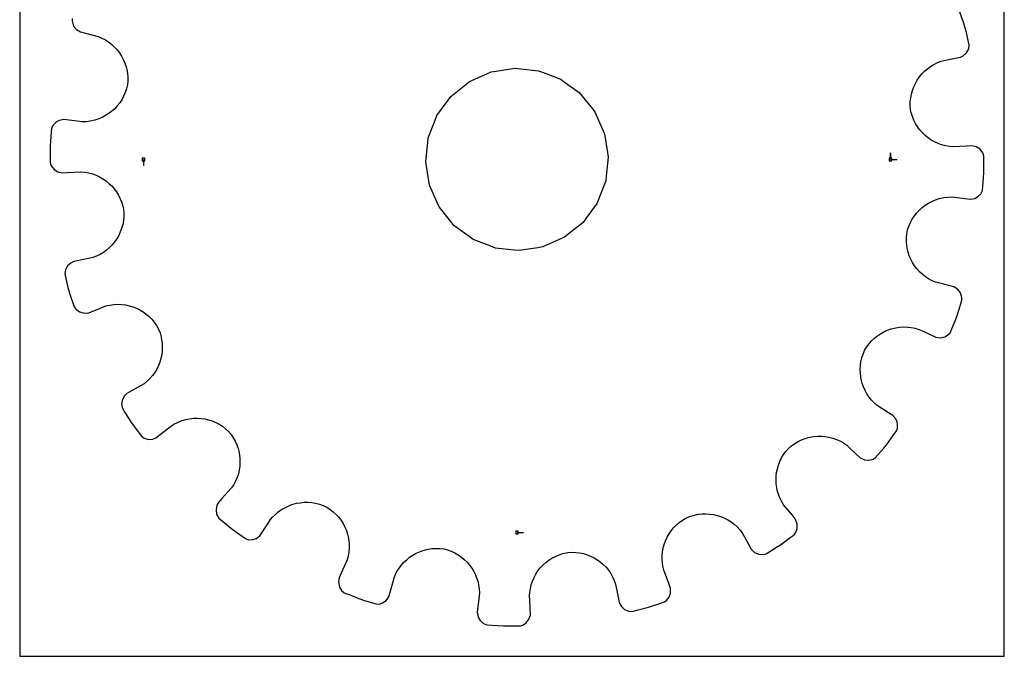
# Model space of a CAD drawing. Extents: x 0 to 216, y 0 to 279.
# Tile 1 of 2: x 0 to 216, y 0 to 140. Entities that reach past the tile are written whole.
import ezdxf

# ---------------------------------------------------------------- set-up
doc = ezdxf.new("R2010")
doc.units = 0

msp = doc.modelspace()

# ---------------------------------------------------------------- linework, layer by layer
at = {"layer": 'annotation', "color": 1}
for p, q in [((190.959435, 109.051908), (190.959435, 110.480658)), ((190.959435, 109.051908), (190.959435, 110.480658)), ((190.959435, 110.480658), (190.959435, 109.051908)), ((27.144382, 109.051908), (27.144382, 107.623158)), ((190.959435, 109.051908), (192.388185, 109.051908)), ((109.051908, 27.144382), (110.480658, 27.144382))]:
    msp.add_line(p, q, dxfattribs=at)
at = {"layer": 'boundary', "color": 5}
for p, q in [((207.00735, 138.863087), (206.161447, 141.378212)), ((11.487747, 139.978734), (11.482927, 139.442495)), ((11.482927, 139.442495), (11.809977, 138.306217)), ((11.809977, 138.306217), (12.432149, 137.544593)), ((207.338126, 137.87959), (207.00735, 138.863087)), ((12.432149, 137.544593), (13.300322, 137.028512)), ((13.300322, 137.028512), (14.402959, 136.744941)), ((14.402959, 136.744941), (17.222766, 136.019756)), ((17.222766, 136.019756), (18.031522, 135.673375)), ((207.59098, 136.873238), (207.338126, 137.87959)), ((208.227282, 134.090184), (207.59098, 136.873238)), ((18.031522, 135.673375), (18.795922, 135.263902)), ((18.795922, 135.263902), (19.514762, 134.794733)), ((19.514762, 134.794733), (20.184552, 134.270592)), ((20.184552, 134.270592), (20.803485, 133.695131)), ((208.093497, 133.299657), (208.227282, 134.090184)), ((20.803485, 133.695131), (21.369214, 133.072441)), ((21.369214, 133.072441), (21.879327, 132.406431)), ((21.879327, 132.406431), (22.331586, 131.701365)), ((22.331586, 131.701365), (22.723471, 130.960979)), ((206.25765, 131.458581), (206.902537, 131.793105)), ((206.902537, 131.793105), (207.632193, 132.44446)), ((207.632193, 132.44446), (208.093497, 133.299657)), ((22.723471, 130.960979), (23.052707, 130.189483)), ((23.052707, 130.189483), (23.316847, 129.390723)), ((199.727163, 129.452004), (200.459216, 129.894729)), ((200.459216, 129.894729), (201.234589, 130.27674)), ((201.234589, 130.27674), (202.051166, 130.593945)), ((202.051166, 130.593945), (203.400984, 130.897355)), ((203.400984, 130.897355), (206.25765, 131.458581)), ((23.316847, 129.390723), (23.458345, 128.800015)), ((23.458345, 128.800015), (23.605026, 127.9646)), ((23.605026, 127.9646), (23.680223, 127.112954)), ((197.286071, 127.150037), (197.818366, 127.797356)), ((197.818366, 127.797356), (198.404432, 128.399296)), ((198.404432, 128.399296), (199.041503, 128.952189)), ((199.041503, 128.952189), (199.727163, 129.452004)), ((23.607348, 125.37685), (23.416403, 124.520098)), ((23.681987, 126.248864), (23.607348, 125.37685)), ((23.680223, 127.112954), (23.681987, 126.248864)), ((196.038454, 124.97464), (196.393837, 125.734717)), ((196.393837, 125.734717), (196.810427, 126.461236)), ((196.810427, 126.461236), (197.286071, 127.150037)), ((23.139091, 123.694729), (22.7954, 122.90599)), ((23.416403, 124.520098), (23.139091, 123.694729)), ((195.367989, 122.530591), (195.522934, 123.368721)), ((195.522934, 123.368721), (195.747378, 124.184694)), ((195.747378, 124.184694), (196.038454, 124.97464)), ((21.92333, 121.450254), (21.402364, 120.788868)), ((22.389035, 122.156856), (21.92333, 121.450254)), ((22.7954, 122.90599), (22.389035, 122.156856)), ((195.275887, 120.803644), (195.284973, 121.67414)), ((195.284973, 121.67414), (195.367989, 122.530591)), ((19.543471, 119.105562), (18.837217, 118.654324)), ((20.20856, 119.613723), (19.543471, 119.105562)), ((20.82968, 120.175618), (20.20856, 119.613723)), ((21.402364, 120.788868), (20.82968, 120.175618)), ((195.358946, 119.9299), (195.275887, 120.803644)), ((195.487691, 119.310833), (195.358946, 119.9299)), ((195.737397, 118.4801), (195.487691, 119.310833)), ((7.364547, 116.596574), (6.993289, 115.886128)), ((8.067703, 117.267079), (7.364547, 116.596574)), ((8.682621, 117.614804), (8.067703, 117.267079)), ((9.679682, 117.780093), (8.682621, 117.614804)), ((12.569989, 117.431123), (9.679682, 117.780093)), ((13.700195, 117.294664), (12.569989, 117.431123)), ((14.579824, 117.32299), (13.700195, 117.294664)), ((15.441193, 117.426487), (14.579824, 117.32299)), ((16.510654, 117.670532), (15.441193, 117.426487)), ((17.31722, 117.93392), (16.510654, 117.670532)), ((18.094052, 118.262781), (17.31722, 117.93392)), ((18.837217, 118.654324), (18.094052, 118.262781)), ((196.054203, 117.683067), (195.737397, 118.4801)), ((196.435134, 116.922646), (196.054203, 117.683067)), ((196.875929, 116.202169), (196.435134, 116.922646)), ((6.993289, 115.886128), (6.738161, 113.042534)), ((197.374097, 115.524049), (196.875929, 116.202169)), ((197.92563, 114.892075), (197.374097, 115.524049)), ((198.526812, 114.309198), (197.92563, 114.892075)), ((6.738161, 113.042534), (6.6675, 112.007266)), ((199.174671, 113.778325), (198.526812, 114.309198)), ((199.866204, 113.302324), (199.174671, 113.778325)), ((200.596582, 112.884894), (199.866204, 113.302324)), ((201.362871, 112.529005), (200.596582, 112.884894)), ((202.162041, 112.237458), (201.362871, 112.529005)), ((6.6675, 112.007266), (6.69515, 109.353739)), ((202.990462, 112.013372), (202.162041, 112.237458)), ((203.844, 111.86031), (202.990462, 112.013372)), ((204.720204, 111.78074), (203.844, 111.86031)), ((207.625955, 111.962421), (204.720204, 111.78074)), ((208.762199, 112.033464), (207.625955, 111.962421)), ((209.74807, 111.810752), (208.762199, 112.033464)), ((210.574172, 111.278941), (209.74807, 111.810752)), ((211.173586, 110.499323), (210.574172, 111.278941)), ((211.397854, 109.787695), (211.173586, 110.499323)), ((6.69515, 109.353739), (6.705963, 108.316122)), ((6.705963, 108.316122), (6.930231, 107.604494)), ((211.408666, 108.750078), (211.397854, 109.787695)), ((211.436317, 106.096551), (211.408666, 108.750078)), ((6.930231, 107.604494), (7.529645, 106.824876)), ((7.529645, 106.824876), (8.355746, 106.293065)), ((8.355746, 106.293065), (9.341617, 106.070352)), ((9.341617, 106.070352), (10.477862, 106.141395)), ((10.477862, 106.141395), (13.383613, 106.323076)), ((13.383613, 106.323076), (14.259817, 106.243507)), ((14.259817, 106.243507), (15.113355, 106.090445)), ((15.113355, 106.090445), (15.941776, 105.866359)), ((15.941776, 105.866359), (16.740946, 105.574812)), ((211.365656, 105.061283), (211.436317, 106.096551)), ((16.740946, 105.574812), (17.507235, 105.218923)), ((17.507235, 105.218923), (18.237612, 104.801492)), ((18.237612, 104.801492), (18.929146, 104.325491)), ((18.929146, 104.325491), (19.577005, 103.794619)), ((19.577005, 103.794619), (20.178187, 103.211741)), ((211.110528, 102.217689), (211.365656, 105.061283)), ((20.178187, 103.211741), (20.72972, 102.579768)), ((20.72972, 102.579768), (21.227888, 101.901648)), ((21.227888, 101.901648), (21.668683, 101.18117)), ((210.036114, 100.836738), (210.73927, 101.507243)), ((210.73927, 101.507243), (211.110528, 102.217689)), ((21.668683, 101.18117), (22.049613, 100.42075)), ((22.049613, 100.42075), (22.36642, 99.623717)), ((22.36642, 99.623717), (22.616126, 98.792984)), ((198.560345, 98.998255), (199.2666, 99.449492)), ((199.2666, 99.449492), (200.009765, 99.841035)), ((200.009765, 99.841035), (200.786596, 100.169897)), ((200.786596, 100.169897), (201.593163, 100.433285)), ((201.593163, 100.433285), (202.662624, 100.67733)), ((202.662624, 100.67733), (203.523993, 100.780827)), ((203.523993, 100.780827), (204.403622, 100.809153)), ((204.403622, 100.809153), (205.533828, 100.672694)), ((205.533828, 100.672694), (208.424135, 100.323724)), ((208.424135, 100.323724), (209.421196, 100.489013)), ((209.421196, 100.489013), (210.036114, 100.836738)), ((22.616126, 98.792984), (22.744871, 98.173917)), ((22.744871, 98.173917), (22.82793, 97.300173)), ((22.82793, 97.300173), (22.818844, 96.429677)), ((196.180487, 96.653562), (196.701453, 97.314949)), ((196.701453, 97.314949), (197.274136, 97.928199)), ((197.274136, 97.928199), (197.895257, 98.490094)), ((197.895257, 98.490094), (198.560345, 98.998255)), ((22.735828, 95.573226), (22.580883, 94.735096)), ((22.818844, 96.429677), (22.735828, 95.573226)), ((194.964726, 94.409088), (195.308417, 95.197827)), ((195.308417, 95.197827), (195.714782, 95.94696)), ((195.714782, 95.94696), (196.180487, 96.653562)), ((22.065363, 93.129177), (21.709979, 92.3691)), ((22.356438, 93.919122), (22.065363, 93.129177)), ((22.580883, 94.735096), (22.356438, 93.919122)), ((194.496469, 92.726967), (194.687414, 93.583719)), ((194.687414, 93.583719), (194.964726, 94.409088)), ((20.817745, 90.953779), (20.285451, 90.306461)), ((21.29339, 91.642581), (20.817745, 90.953779)), ((21.709979, 92.3691), (21.29339, 91.642581)), ((194.42183, 91.854953), (194.496469, 92.726967)), ((194.423594, 90.990863), (194.42183, 91.854953)), ((194.49879, 90.139218), (194.423594, 90.990863)), ((18.376654, 88.651813), (17.644601, 88.209088)), ((19.062314, 89.151628), (18.376654, 88.651813)), ((19.699385, 89.704521), (19.062314, 89.151628)), ((20.285451, 90.306461), (19.699385, 89.704521)), ((194.645471, 89.303801), (194.49879, 90.139218)), ((194.78697, 88.713094), (194.645471, 89.303801)), ((195.05111, 87.914333), (194.78697, 88.713094)), ((11.846168, 86.645235), (11.20128, 86.310712)), ((14.702833, 87.206462), (11.846168, 86.645235)), ((16.052651, 87.509872), (14.702833, 87.206462)), ((16.869227, 87.827077), (16.052651, 87.509872)), ((17.644601, 88.209088), (16.869227, 87.827077)), ((195.380346, 87.142838), (195.05111, 87.914333)), ((195.772231, 86.402452), (195.380346, 87.142838)), ((196.224489, 85.697385), (195.772231, 86.402452)), ((10.01032, 84.80416), (9.876535, 84.013633)), ((10.471624, 85.659356), (10.01032, 84.80416)), ((11.20128, 86.310712), (10.471624, 85.659356)), ((196.734603, 85.031376), (196.224489, 85.697385)), ((197.300332, 84.408686), (196.734603, 85.031376)), ((197.919265, 83.833225), (197.300332, 84.408686)), ((9.876535, 84.013633), (10.512837, 81.230579)), ((198.589055, 83.309084), (197.919265, 83.833225)), ((199.307895, 82.839915), (198.589055, 83.309084)), ((200.072294, 82.430442), (199.307895, 82.839915)), ((200.881051, 82.08406), (200.072294, 82.430442)), ((203.700858, 81.358876), (200.881051, 82.08406)), ((10.512837, 81.230579), (10.765691, 80.224227)), ((10.765691, 80.224227), (11.096467, 79.24073)), ((204.803495, 81.075305), (203.700858, 81.358876)), ((205.671668, 80.559224), (204.803495, 81.075305)), ((206.29384, 79.797599), (205.671668, 80.559224)), ((11.096467, 79.24073), (11.942369, 76.725604)), ((206.62089, 78.661322), (206.29384, 79.797599)), ((206.305729, 77.134885), (206.61607, 78.125083)), ((206.61607, 78.125083), (206.62089, 78.661322)), ((11.942369, 76.725604), (12.375795, 76.118312)), ((12.375795, 76.118312), (13.186866, 75.561773)), ((15.143238, 75.404075), (17.850476, 76.474761)), ((17.850476, 76.474761), (18.909097, 76.893435)), ((18.909097, 76.893435), (19.767054, 77.088701)), ((19.767054, 77.088701), (20.626202, 77.206496)), ((20.626202, 77.206496), (21.483215, 77.249395)), ((21.483215, 77.249395), (22.333371, 77.219199)), ((22.333371, 77.219199), (23.172446, 77.117477)), ((23.172446, 77.117477), (23.996262, 76.946492)), ((23.996262, 76.946492), (24.800262, 76.70723)), ((24.800262, 76.70723), (25.580491, 76.402603)), ((25.580491, 76.402603), (26.332758, 76.034136)), ((26.332758, 76.034136), (27.052594, 75.603526)), ((27.052594, 75.603526), (27.735628, 75.112388)), ((205.512085, 74.602622), (206.305729, 77.134885)), ((13.186866, 75.561773), (14.136949, 75.311151)), ((14.136949, 75.311151), (15.143238, 75.404075)), ((27.735628, 75.112388), (28.378017, 74.563587)), ((28.378017, 74.563587), (28.975209, 73.958088)), ((28.975209, 73.958088), (29.522714, 73.297589)), ((204.003634, 71.014254), (205.124993, 73.639842)), ((205.124993, 73.639842), (205.512085, 74.602622)), ((29.522714, 73.297589), (30.016758, 72.584907)), ((30.016758, 72.584907), (30.45303, 71.821637)), ((30.45303, 71.821637), (30.768215, 70.999776)), ((189.518984, 71.210275), (190.283316, 71.552894)), ((190.283316, 71.552894), (191.072645, 71.830718)), ((191.072645, 71.830718), (192.113358, 72.095712)), ((192.113358, 72.095712), (192.945868, 72.218783)), ((192.945868, 72.218783), (193.789533, 72.271783)), ((193.789533, 72.271783), (194.639571, 72.252914)), ((194.639571, 72.252914), (195.492653, 72.160268)), ((195.492653, 72.160268), (196.344123, 71.992281)), ((196.344123, 71.992281), (197.189357, 71.747449)), ((197.189357, 71.747449), (198.222151, 71.26836)), ((198.222151, 71.26836), (200.863343, 70.043172)), ((30.768215, 70.999776), (30.940182, 70.399968)), ((30.940182, 70.399968), (31.125668, 69.559967)), ((31.125668, 69.559967), (31.237134, 68.715018)), ((186.234923, 68.577266), (186.805719, 69.221032)), ((186.805719, 69.221032), (187.423565, 69.807962)), ((187.423565, 69.807962), (188.084995, 70.336051)), ((188.084995, 70.336051), (188.784604, 70.80418)), ((188.784604, 70.80418), (189.518984, 71.210275)), ((200.863343, 70.043172), (201.862654, 69.892377)), ((201.862654, 69.892377), (202.825957, 70.087751)), ((202.825957, 70.087751), (203.430937, 70.453322)), ((203.430937, 70.453322), (204.003634, 71.014254)), ((31.243034, 67.028146), (31.14008, 66.195453)), ((31.237134, 68.715018), (31.27583, 67.869535)), ((31.27583, 67.869535), (31.243034, 67.028146)), ((184.929627, 66.315678), (185.269937, 67.122128)), ((185.269937, 67.122128), (185.716093, 67.878073)), ((185.716093, 67.878073), (186.234923, 68.577266)), ((30.9681, 65.37562), (30.728506, 64.57352)), ((31.14008, 66.195453), (30.9681, 65.37562)), ((184.472228, 64.660383), (184.66385, 65.493674)), ((184.66385, 65.493674), (184.929627, 66.315678)), ((30.051395, 63.039936), (29.616154, 62.317103)), ((30.42257, 63.793452), (30.051395, 63.039936)), ((30.728506, 64.57352), (30.42257, 63.793452)), ((184.307222, 62.978245), (184.353694, 63.820413)), ((184.331295, 62.138663), (184.307222, 62.978245)), ((184.353694, 63.820413), (184.472228, 64.660383)), ((28.559167, 60.982876), (27.939737, 60.379992)), ((29.118224, 61.629853), (28.559167, 60.982876)), ((29.616154, 62.317103), (29.118224, 61.629853)), ((184.425318, 61.306157), (184.331295, 62.138663)), ((184.588443, 60.485131), (184.425318, 61.306157)), ((184.740999, 59.902637), (184.588443, 60.485131)), ((27.261262, 59.825916), (24.522366, 58.257517)), ((27.939737, 60.379992), (27.261262, 59.825916)), ((185.02064, 59.111382), (184.740999, 59.902637)), ((185.36609, 58.34449), (185.02064, 59.111382)), ((185.777157, 57.605793), (185.36609, 58.34449)), ((22.525081, 56.341113), (22.350477, 55.385444)), ((23.017786, 57.186017), (22.525081, 56.341113)), ((23.527758, 57.703574), (23.017786, 57.186017)), ((24.522366, 58.257517), (23.527758, 57.703574)), ((186.252016, 56.900321), (185.777157, 57.605793)), ((186.790609, 56.232137), (186.252016, 56.900321)), ((187.391177, 55.606385), (186.790609, 56.232137)), ((22.350477, 55.385444), (22.46769, 54.592373)), ((22.46769, 54.592373), (23.074046, 53.510894)), ((188.05299, 55.02727), (187.391177, 55.606385)), ((190.510669, 53.46624), (188.05299, 55.02727)), ((23.074046, 53.510894), (24.484053, 51.262817)), ((35.371374, 51.660229), (36.414688, 51.980095)), ((36.414688, 51.980095), (37.243966, 52.14236)), ((37.243966, 52.14236), (38.080165, 52.233898)), ((38.080165, 52.233898), (38.919068, 52.255493)), ((38.919068, 52.255493), (39.754984, 52.206462)), ((39.754984, 52.206462), (40.584444, 52.08869)), ((40.584444, 52.08869), (41.401991, 51.901353)), ((41.401991, 51.901353), (42.203291, 51.645306)), ((191.471703, 52.855825), (190.510669, 53.46624)), ((192.138408, 52.096338), (191.471703, 52.855825)), ((192.394259, 51.437676), (192.138408, 52.096338)), ((24.484053, 51.262817), (25.10271, 50.429729)), ((25.10271, 50.429729), (26.684817, 48.299248)), ((29.87619, 47.919262), (32.381084, 49.886406)), ((32.381084, 49.886406), (33.25853, 50.611716)), ((33.25853, 50.611716), (33.801643, 50.935628)), ((33.801643, 50.935628), (34.575416, 51.334094)), ((34.575416, 51.334094), (35.371374, 51.660229)), ((42.203291, 51.645306), (42.984097, 51.322111)), ((42.984097, 51.322111), (43.738857, 50.930227)), ((43.738857, 50.930227), (44.463768, 50.471738)), ((44.463768, 50.471738), (45.153853, 49.94632)), ((45.153853, 49.94632), (45.804614, 49.354914)), ((192.284139, 49.489675), (192.454321, 49.99828)), ((192.501772, 50.903799), (192.394259, 51.437676)), ((192.454321, 49.99828), (192.501772, 50.903799)), ((26.684817, 48.299248), (27.284372, 47.85525)), ((27.284372, 47.85525), (28.227662, 47.577148)), ((28.227662, 47.577148), (29.208785, 47.632101)), ((29.208785, 47.632101), (29.87619, 47.919262)), ((45.804614, 49.354914), (46.358442, 48.671175)), ((46.358442, 48.671175), (46.843874, 47.951785)), ((46.843874, 47.951785), (47.260285, 47.200886)), ((170.691846, 47.143228), (171.46115, 47.510265)), ((171.46115, 47.510265), (172.253173, 47.808334)), ((172.253173, 47.808334), (173.29192, 48.09631)), ((173.29192, 48.09631), (174.119191, 48.23624)), ((174.119191, 48.23624), (174.953986, 48.306411)), ((174.953986, 48.306411), (175.791699, 48.306752)), ((175.791699, 48.306752), (176.627724, 48.237196)), ((176.627724, 48.237196), (177.457284, 48.097308)), ((177.457284, 48.097308), (178.276372, 47.88677)), ((178.276372, 47.88677), (179.079064, 47.605848)), ((179.079064, 47.605848), (179.862019, 47.254013)), ((190.145588, 46.480876), (191.682971, 48.643872)), ((191.682971, 48.643872), (192.284139, 49.489675)), ((47.260285, 47.200886), (47.608015, 46.424385)), ((47.608015, 46.424385), (47.886665, 45.626291)), ((47.886665, 45.626291), (48.037377, 45.040831)), ((168.009797, 44.959864), (168.582652, 45.621679)), ((168.582652, 45.621679), (169.240435, 46.202756)), ((169.240435, 46.202756), (169.949804, 46.707414)), ((169.949804, 46.707414), (170.691846, 47.143228)), ((179.862019, 47.254013), (180.619865, 46.831158)), ((180.619865, 46.831158), (181.347989, 46.337213)), ((181.347989, 46.337213), (182.182214, 45.562429)), ((182.182214, 45.562429), (184.315602, 43.581051)), ((187.60203, 43.534321), (189.479889, 45.684855)), ((189.479889, 45.684855), (190.145588, 46.480876)), ((48.037377, 45.040831), (48.196905, 44.21718)), ((48.196905, 44.21718), (48.286686, 43.3845)), ((48.286686, 43.3845), (48.306656, 42.547607)), ((166.690852, 42.764605), (167.063428, 43.526687)), ((167.063428, 43.526687), (167.503193, 44.259989)), ((167.503193, 44.259989), (168.009797, 44.959864)), ((184.315602, 43.581051), (185.218858, 43.129175)), ((186.195882, 43.016955), (187.153348, 43.24062)), ((187.153348, 43.24062), (187.60203, 43.534321)), ((48.256749, 41.711107), (48.136632, 40.879731)), ((48.306656, 42.547607), (48.256749, 41.711107)), ((165.98202, 40.351275), (166.149802, 41.172171)), ((166.149802, 41.172171), (166.386533, 41.978037)), ((166.386533, 41.978037), (166.690852, 42.764605)), ((185.218858, 43.129175), (186.195882, 43.016955)), ((47.684818, 39.250397), (47.352918, 38.461894)), ((47.945954, 40.057699), (47.684818, 39.250397)), ((48.136632, 40.879731), (47.945954, 40.057699)), ((165.854394, 38.683244), (165.883572, 39.52)), ((165.883572, 39.52), (165.98202, 40.351275)), ((46.476066, 36.960511), (44.355836, 34.62244)), ((46.950027, 37.69699), (46.476066, 36.960511)), ((47.352918, 38.461894), (46.950027, 37.69699)), ((165.895651, 37.845101), (165.854394, 38.683244)), ((166.007071, 37.010848), (165.895651, 37.845101)), ((166.189473, 36.184765), (166.007071, 37.010848)), ((44.355836, 34.62244), (43.581052, 33.788215)), ((166.35762, 35.596777), (166.189473, 36.184765)), ((166.663438, 34.794941), (166.35762, 35.596777)), ((167.041529, 34.014018), (166.663438, 34.794941)), ((43.256202, 33.138873), (43.048501, 32.182586)), ((43.581052, 33.788215), (43.256202, 33.138873)), ((57.407478, 32.193172), (58.136835, 32.622172)), ((58.136835, 32.622172), (58.895801, 32.986068)), ((58.895801, 32.986068), (59.680208, 33.284208)), ((59.680208, 33.284208), (60.712905, 33.575028)), ((60.712905, 33.575028), (61.538138, 33.718959)), ((61.538138, 33.718959), (62.373489, 33.793466)), ((62.373489, 33.793466), (63.214724, 33.797819)), ((63.214724, 33.797819), (64.057257, 33.731472)), ((64.057257, 33.731472), (64.896224, 33.592531)), ((64.896224, 33.592531), (65.727297, 33.380309)), ((65.727297, 33.380309), (66.545754, 33.093591)), ((66.545754, 33.093591), (67.347509, 32.732325)), ((67.347509, 32.732325), (68.085542, 32.252974)), ((167.492101, 33.25853), (167.041529, 34.014018)), ((169.346956, 31.014613), (167.492101, 33.25853)), ((43.048501, 32.182586), (43.177746, 31.219622)), ((43.177746, 31.219622), (43.649167, 30.326337)), ((43.649167, 30.326337), (44.445188, 29.660639)), ((55.02727, 30.050827), (55.44359, 30.526598)), ((55.44359, 30.526598), (56.056232, 31.144382)), ((56.056232, 31.144382), (56.712488, 31.700397)), ((56.712488, 31.700397), (57.407478, 32.193172)), ((68.085542, 32.252974), (68.769546, 31.718706)), ((68.769546, 31.718706), (69.397578, 31.133626)), ((69.397578, 31.133626), (69.968435, 30.502967)), ((69.968435, 30.502967), (70.479801, 29.829505)), ((145.318568, 29.877877), (146.067618, 30.330389)), ((146.067618, 30.330389), (146.873007, 30.679613)), ((146.873007, 30.679613), (147.938394, 31.007427)), ((147.938394, 31.007427), (148.780603, 31.171905)), ((148.780603, 31.171905), (149.626623, 31.262641)), ((149.626623, 31.262641), (150.471896, 31.280987)), ((150.471896, 31.280987), (151.311767, 31.228193)), ((151.311767, 31.228193), (152.141653, 31.105624)), ((152.141653, 31.105624), (152.957555, 30.914323)), ((152.957555, 30.914323), (153.754257, 30.655845)), ((153.754257, 30.655845), (154.527821, 30.331352)), ((154.527821, 30.331352), (155.273498, 29.941923)), ((170.072266, 30.137167), (169.346956, 31.014613)), ((44.445188, 29.660639), (46.480876, 27.958229)), ((52.642326, 26.444696), (54.416855, 29.089793)), ((54.416855, 29.089793), (55.02727, 30.050827)), ((70.479801, 29.829505), (70.931022, 29.119672)), ((70.931022, 29.119672), (71.319472, 28.375694)), ((71.319472, 28.375694), (71.64417, 27.603402)), ((142.853365, 27.543621), (143.385956, 28.197436)), ((143.385956, 28.197436), (143.975517, 28.807332)), ((143.975517, 28.807332), (144.620555, 29.368805)), ((144.620555, 29.368805), (145.318568, 29.877877)), ((155.273498, 29.941923), (155.987397, 29.488767)), ((155.987397, 29.488767), (156.664227, 28.973329)), ((156.664227, 28.973329), (157.299531, 28.397215)), ((157.299531, 28.397215), (157.889738, 27.760848)), ((170.359427, 29.469762), (170.072266, 30.137167)), ((170.487164, 28.932982), (170.359427, 29.469762)), ((170.448492, 27.962494), (170.487164, 28.932982)), ((46.480876, 27.958229), (47.326679, 27.357061)), ((47.326679, 27.357061), (49.489675, 25.819678)), ((51.83878, 25.865362), (52.642326, 26.444696)), ((71.64417, 27.603402), (71.903665, 26.80741)), ((71.903665, 26.80741), (72.041726, 26.220112)), ((72.041726, 26.220112), (72.184187, 25.391976)), ((141.61558, 25.361161), (141.966101, 26.121289)), ((141.966101, 26.121289), (142.379242, 26.850241)), ((142.379242, 26.850241), (142.853365, 27.543621)), ((157.889738, 27.760848), (158.429685, 27.065907)), ((158.429685, 27.065907), (158.983628, 26.071298)), ((158.983628, 26.071298), (160.400243, 23.527758)), ((166.841, 24.484053), (168.971481, 26.066161)), ((168.971481, 26.066161), (169.804569, 26.684817)), ((169.804569, 26.684817), (170.123754, 27.115831)), ((170.123754, 27.115831), (170.448492, 27.962494)), ((49.489675, 25.819678), (50.197162, 25.582949)), ((50.197162, 25.582949), (51.180118, 25.609511)), ((51.180118, 25.609511), (51.83878, 25.865362)), ((72.184187, 25.391976), (72.256884, 24.551446)), ((72.256884, 24.551446), (72.258218, 23.7032)), ((140.957745, 22.936574), (141.109259, 23.764679)), ((141.109259, 23.764679), (141.329328, 24.57425)), ((141.329328, 24.57425), (141.61558, 25.361161)), ((163.71385, 22.522687), (165.961927, 23.932694)), ((165.961927, 23.932694), (166.841, 24.484053)), ((72.039504, 21.99905), (71.816274, 21.152063)), ((72.186312, 22.850973), (72.039504, 21.99905)), ((72.258218, 23.7032), (72.186312, 22.850973)), ((84.856332, 21.210182), (85.510164, 21.73593)), ((85.510164, 21.73593), (86.204251, 22.204452)), ((86.204251, 22.204452), (86.934708, 22.613308)), ((86.934708, 22.613308), (87.697458, 22.960155)), ((87.697458, 22.960155), (88.488554, 23.242595)), ((88.488554, 23.242595), (89.534788, 23.513676)), ((89.534788, 23.513676), (90.375569, 23.640747)), ((90.375569, 23.640747), (91.231462, 23.695659)), ((91.231462, 23.695659), (92.098759, 23.676641)), ((92.098759, 23.676641), (92.972617, 23.580252)), ((92.972617, 23.580252), (93.822679, 23.352333)), ((93.822679, 23.352333), (94.638393, 23.055706)), ((94.638393, 23.055706), (95.416584, 22.693611)), ((95.416584, 22.693611), (96.154355, 22.269936)), ((96.154355, 22.269936), (96.848769, 21.787795)), ((96.848769, 21.787795), (97.497241, 21.251648)), ((116.720113, 21.544771), (117.469305, 21.94253)), ((117.469305, 21.94253), (118.256046, 22.277362)), ((118.256046, 22.277362), (119.077306, 22.545931)), ((119.077306, 22.545931), (120.171975, 22.795215)), ((120.171975, 22.795215), (121.050647, 22.840723)), ((121.050647, 22.840723), (121.917946, 22.810289)), ((121.917946, 22.810289), (122.770155, 22.706711)), ((122.770155, 22.706711), (123.602779, 22.531679)), ((123.602779, 22.531679), (124.412242, 22.287914)), ((124.412242, 22.287914), (125.194556, 21.978338)), ((125.194556, 21.978338), (125.945937, 21.605042)), ((125.945937, 21.605042), (126.662734, 21.171524)), ((140.866481, 21.2423), (140.87613, 22.094383)), ((140.87613, 22.094383), (140.957745, 22.936574)), ((160.400243, 23.527758), (161.120181, 22.81837)), ((161.120181, 22.81837), (162.013951, 22.410396)), ((162.013951, 22.410396), (162.993825, 22.327047)), ((162.993825, 22.327047), (163.71385, 22.522687)), ((71.816274, 21.152063), (70.522261, 18.273267)), ((83.177196, 19.312689), (83.685884, 19.996267)), ((83.685884, 19.996267), (84.246918, 20.629497)), ((84.246918, 20.629497), (84.856332, 21.210182)), ((97.497241, 21.251648), (98.096718, 20.664677)), ((98.096718, 20.664677), (98.643917, 20.030203)), ((98.643917, 20.030203), (99.136812, 19.353143)), ((114.159964, 19.394885), (114.728223, 20.009188)), ((114.728223, 20.009188), (115.346395, 20.574678)), ((115.346395, 20.574678), (116.011543, 21.087848)), ((116.011543, 21.087848), (116.720113, 21.544771)), ((126.662734, 21.171524), (127.340589, 20.679406)), ((127.340589, 20.679406), (127.975967, 20.131401)), ((127.975967, 20.131401), (128.564831, 19.530452)), ((128.564831, 19.530452), (129.103659, 18.879256)), ((140.930434, 20.384686), (140.866481, 21.2423)), ((141.070007, 19.525873), (140.930434, 20.384686)), ((141.210382, 18.909097), (141.070007, 19.525873)), ((70.522261, 18.273267), (70.043172, 17.240474)), ((82.08406, 17.222766), (82.333071, 17.804173)), ((82.333071, 17.804173), (82.724808, 18.581041)), ((82.724808, 18.581041), (83.177196, 19.312689)), ((99.136812, 19.353143), (99.571761, 18.635473)), ((99.571761, 18.635473), (99.946331, 17.882338)), ((99.946331, 17.882338), (100.257319, 17.096241)), ((112.447048, 16.516291), (112.78485, 17.291824)), ((112.78485, 17.291824), (113.18498, 18.032296)), ((113.18498, 18.032296), (113.644517, 18.734749)), ((113.644517, 18.734749), (114.159964, 19.394885)), ((129.103659, 18.879256), (129.588219, 18.18012)), ((129.588219, 18.18012), (130.014585, 17.435195)), ((130.014585, 17.435195), (130.379251, 16.647915)), ((142.281068, 16.201858), (141.210382, 18.909097)), ((70.043172, 17.240474), (69.934768, 16.522079)), ((69.934768, 16.522079), (70.03283, 15.548653)), ((70.03283, 15.548653), (70.230701, 15.041293)), ((80.93023, 13.05627), (81.800489, 16.120128)), ((81.800489, 16.120128), (82.08406, 17.222766)), ((100.257319, 17.096241), (100.502093, 16.28167)), ((100.502093, 16.28167), (100.628069, 15.677459)), ((100.628069, 15.677459), (100.751733, 14.821963)), ((111.970345, 14.873417), (112.174465, 15.708899)), ((112.174465, 15.708899), (112.447048, 16.516291)), ((130.379251, 16.647915), (130.677897, 15.819883)), ((130.677897, 15.819883), (131.239124, 12.963218)), ((142.725864, 14.86036), (142.281068, 16.201858)), ((70.230701, 15.041293), (70.596273, 14.436313)), ((70.596273, 14.436313), (71.177698, 13.968745)), ((71.177698, 13.968745), (72.140478, 13.581653)), ((72.140478, 13.581653), (74.602622, 12.591732)), ((80.345124, 12.25725), (80.93023, 13.05627)), ((100.80119, 13.947467), (100.460183, 10.809888)), ((100.751733, 14.821963), (100.80119, 13.947467)), ((111.780741, 13.383613), (111.837942, 14.013507)), ((111.851784, 12.247368), (111.780741, 13.383613)), ((111.837942, 14.013507), (111.970345, 14.873417)), ((131.239124, 12.963218), (131.458581, 11.846167)), ((141.814789, 12.253955), (142.385595, 12.958866)), ((142.385595, 12.958866), (142.722214, 13.869871)), ((142.722214, 13.869871), (142.725864, 14.86036)), ((74.602622, 12.591732), (75.592821, 12.281391)), ((75.592821, 12.281391), (78.125083, 11.487747)), ((78.125083, 11.487747), (78.871009, 11.481043)), ((78.871009, 11.481043), (79.537126, 11.71751)), ((79.537126, 11.71751), (80.345124, 12.25725)), ((100.460183, 10.809888), (100.323724, 9.679682)), ((111.970858, 9.064479), (111.851784, 12.247368)), ((131.458581, 11.846167), (131.923915, 10.949107)), ((131.923915, 10.949107), (132.648011, 10.284912)), ((137.87959, 10.765691), (140.394715, 11.611593)), ((140.394715, 11.611593), (141.378213, 11.94237)), ((141.378213, 11.94237), (141.814789, 12.253955)), ((100.323724, 9.679682), (100.442548, 8.962905)), ((100.442548, 8.962905), (100.624985, 8.442168)), ((111.661254, 8.123521), (111.970858, 9.064479)), ((132.648011, 10.284912), (133.554472, 9.902945)), ((133.554472, 9.902945), (134.299665, 9.866207)), ((134.299665, 9.866207), (135.306017, 10.119061)), ((135.306017, 10.119061), (137.87959, 10.765691)), ((100.624985, 8.442168), (100.97271, 7.827249)), ((100.97271, 7.827249), (101.716263, 7.183614)), ((101.716263, 7.183614), (102.413764, 6.918865)), ((102.413764, 6.918865), (103.449031, 6.848204)), ((103.449031, 6.848204), (106.096551, 6.6675)), ((106.096551, 6.6675), (107.134168, 6.678312)), ((107.134168, 6.678312), (109.787695, 6.705963)), ((109.787695, 6.705963), (110.299277, 6.867187)), ((110.299277, 6.867187), (111.059783, 7.361144)), ((111.059783, 7.361144), (111.661254, 8.123521))]:
    msp.add_line(p, q, dxfattribs=at)
at = {"layer": 'frame', "color": 5}
for p, q in [((0, 279.4), (0, 0)), ((215.9, 0), (215.9, 279.4)), ((0, 0), (215.9, 0))]:
    msp.add_line(p, q, dxfattribs=at)
at = {"layer": 'hole', "color": 5}
for p, q in [((98.634008, 126.154974), (102.442254, 127.83829)), ((102.442254, 127.83829), (103.415608, 128.268531)), ((103.415608, 128.268531), (104.467148, 128.432199)), ((104.467148, 128.432199), (108.5813, 129.072549)), ((108.5813, 129.072549), (109.876747, 128.932882)), ((109.876747, 128.932882), (113.77905, 128.512161)), ((113.77905, 128.512161), (115.002687, 128.038682)), ((115.002687, 128.038682), (118.654648, 126.625583)), ((94.562399, 122.875852), (97.805182, 125.487469)), ((97.805182, 125.487469), (98.634008, 126.154974)), ((118.654648, 126.625583), (119.490063, 126.015194)), ((119.490063, 126.015194), (122.651863, 123.705067)), ((122.651863, 123.705067), (125.337711, 120.484586)), ((91.478234, 118.654648), (93.93458, 122.016574)), ((93.93458, 122.016574), (94.562399, 122.875852)), ((125.337711, 120.484586), (126.131066, 119.499482)), ((126.131066, 119.499482), (126.585215, 118.496456)), ((89.591656, 113.77905), (91.094198, 117.66216)), ((91.094198, 117.66216), (91.478234, 118.654648)), ((126.585215, 118.496456), (128.268531, 114.688209)), ((128.268531, 114.688209), (128.908881, 110.574057)), ((89.031268, 108.5813), (89.477582, 112.720984)), ((89.477582, 112.720984), (89.591656, 113.77905)), ((128.908881, 110.574057), (129.072549, 109.522517)), ((27.430132, 109.337658), (26.858632, 109.337658)), ((26.858632, 109.337658), (26.858632, 108.766158)), ((26.858632, 108.766158), (27.430132, 108.766158)), ((27.430132, 108.766158), (27.430132, 109.337658)), ((89.194936, 107.52976), (89.031268, 108.5813)), ((129.072549, 109.522517), (128.626235, 105.382833)), ((191.245185, 109.337658), (190.673685, 109.337658)), ((190.673685, 109.337658), (190.673685, 108.766158)), ((190.673685, 108.766158), (191.245185, 108.766158)), ((191.245185, 108.766158), (191.245185, 109.337658)), ((89.835286, 103.415607), (89.194936, 107.52976)), ((128.51216, 104.324767), (127.009619, 100.441657)), ((128.626235, 105.382833), (128.51216, 104.324767)), ((91.518602, 99.607361), (89.835286, 103.415607)), ((91.948843, 98.634008), (91.518602, 99.607361)), ((126.625583, 99.449169), (124.169237, 96.087243)), ((127.009619, 100.441657), (126.625583, 99.449169)), ((94.560459, 95.391225), (91.948843, 98.634008)), ((95.227965, 94.562399), (94.560459, 95.391225)), ((123.541418, 95.227965), (120.298635, 92.616349)), ((124.169237, 96.087243), (123.541418, 95.227965)), ((98.589891, 92.106054), (95.227965, 94.562399)), ((99.449169, 91.478234), (98.589891, 92.106054)), ((103.332279, 89.975693), (99.449169, 91.478234)), ((119.469809, 91.948843), (115.661562, 90.265526)), ((120.298635, 92.616349), (119.469809, 91.948843)), ((104.324767, 89.591656), (103.332279, 89.975693)), ((108.464451, 89.145342), (104.324767, 89.591656)), ((109.522517, 89.031268), (108.464451, 89.145342)), ((113.636669, 89.671618), (109.522517, 89.031268)), ((114.688209, 89.835286), (113.636669, 89.671618)), ((115.661562, 90.265526), (114.688209, 89.835286)), ((109.337658, 27.430132), (108.766158, 27.430132)), ((108.766158, 27.430132), (108.766158, 26.858632)), ((108.766158, 26.858632), (109.337658, 26.858632)), ((109.337658, 26.858632), (109.337658, 27.430132))]:
    msp.add_line(p, q, dxfattribs=at)

doc.saveas('drawing.dxf')
